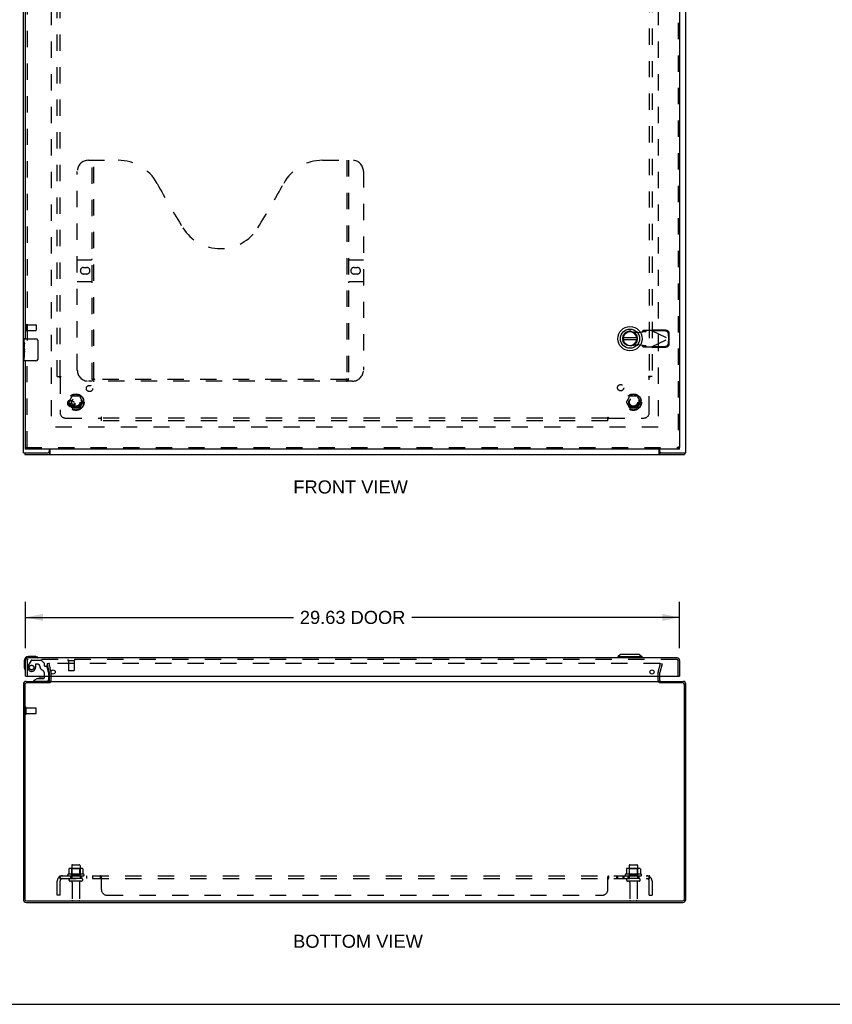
# Model space of a CAD drawing. Header units: inches. Extents: x 0 to 134, y 0 to 87.
# Tile 2 of 5: x 30 to 67, y 0 to 45. Entities that reach past the tile are written whole.
import ezdxf

# ---------------------------------------------------------------- set-up
doc = ezdxf.new("R2010")
doc.units = ezdxf.units.IN
doc.header["$LTSCALE"] = 7.375318
doc.header["$MEASUREMENT"] = 0
doc.linetypes.add('HIDDEN', pattern=[0.2, 0.1, -0.1])
doc.layers.get('0').update_dxf_attribs({"linetype": 'CONTINUOUS'})
for name, color, linetype in [('DEFAULT_2', 8, 'HIDDEN'), ('DIMENSIONS', 7, 'CONTINUOUS'), ('DOOR_ASSEMBLY', 7, 'CONTINUOUS'), ('SUBPANEL', 7, 'CONTINUOUS')]:
    doc.layers.add(name, color=color, linetype=linetype)
doc.styles.get("Standard").update_dxf_attribs({"font": 'arial.ttf'})
doc.dimstyles.new('DIMSTYLE_1', dxfattribs={"dimtxt": 0.591603, "dimasz": 0.788804, "dimexe": 0.09, "dimexo": 0.07, "dimgap": 0.0375, "dimtad": 0, "dimtih": 1, "dimtoh": 1, "dimzin": 4, "dimdsep": 46, "dimtxsty": 'Standard', "dimblk": '_FILLED', "dimblk1": '_FILLED', "dimblk2": '_FILLED', "dimcen": 0.09, "dimadec": 3, "dimazin": 1, "dimtfac": 1, "dimtdec": 3, "dimtofl": 0, "dimtmove": 0, "dimatfit": 3, "dimldrblk": '_FILLED', "dimfxl": 0, "dimtolj": 1, "dimtzin": 4, "dimarcsym": 0})

# ---------------------------------------------------------------- blocks, each defined once
blk = doc.blocks.new('_FILLED')
at = {"color": 0, "linetype": 'ByBlock'}
blk.add_solid([(0, 0), (-1, 0.2), (-1, -0.2)], dxfattribs=at)
blk = doc.blocks.new('*D5')
at = {"layer": 'DIMENSIONS', "color": 2, "linetype": 'Continuous'}
for p, q in [((30.51, 16.118), (30.51, 18.225)), ((60.135, 16.118), (60.135, 18.225)), ((30.51, 17.515), (42.641, 17.515)), ((60.135, 17.515), (48.005, 17.515))]:
    blk.add_line(p, q, dxfattribs=at)
at = {"layer": 'DIMENSIONS', "color": 2, "linetype": 'Continuous', "xscale": 0.7888040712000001, "yscale": 0.7888040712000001, "zscale": 0.7888040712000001, "rotation": 180}
blk.add_blockref('_FILLED', (30.51, 17.515), dxfattribs=at)
at = {"layer": 'DIMENSIONS', "color": 2, "linetype": 'Continuous', "xscale": 0.7888040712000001, "yscale": 0.7888040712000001, "zscale": 0.7888040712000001}
blk.add_blockref('_FILLED', (60.135, 17.515), dxfattribs=at)
at = {"layer": 'DIMENSIONS', "color": 2, "linetype": 'Continuous', "insert": (45.323, 17.811), "char_height": 0.5916, "width": 4.77241, "attachment_point": 2, "line_spacing_factor": 0.9}
blk.add_mtext('29.63 DOOR', dxfattribs=at)

msp = doc.modelspace()

# ---------------------------------------------------------------- linework, layer by layer
at = {"color": 3, "linetype": 'Continuous'}
for p, q in [((30.415, 24.958), (30.415, 66.808)), ((60.415, 24.958), (60.415, 66.808)), ((31.59, 25.018), (31.59, 25.133)), ((31.617, 25.133), (31.617, 24.914)), ((59.213, 24.914), (59.213, 25.133)), ((59.24, 25.018), (59.24, 25.133)), ((30.415, 24.958), (31.53, 24.958)), ((30.478, 24.883), (60.352, 24.883)), ((31.601, 24.883), (31.602, 24.883)), ((59.229, 24.883), (59.229, 24.883)), ((59.3, 24.958), (60.415, 24.958)), ((31.59, 14.657), (31.59, 14.858)), ((59.24, 14.657), (59.24, 14.858)), ((30.415, 14.498), (30.415, 4.751)), ((30.478, 14.472), (30.478, 4.758)), ((30.532, 14.615), (31.59, 14.615)), ((31.592, 14.552), (30.558, 14.552)), ((31.617, 14.615), (59.213, 14.615)), ((60.272, 14.552), (59.239, 14.552)), ((59.24, 14.615), (60.298, 14.615)), ((60.352, 4.758), (60.352, 14.472)), ((60.415, 4.751), (60.415, 14.498)), ((30.551, 4.615), (60.279, 4.615)), ((30.558, 4.678), (60.272, 4.678))]:
    msp.add_line(p, q, dxfattribs=at)
at = {"color": 7, "linetype": 'Continuous'}
for p, q in [((30.478, 24.958), (30.478, 24.883)), ((31.592, 24.958), (31.53, 24.958)), ((31.592, 24.958), (31.592, 24.883)), ((59.3, 24.958), (59.239, 24.958)), ((59.239, 24.958), (59.239, 24.883)), ((60.352, 24.958), (60.352, 24.883)), ((59.24, 14.552), (59.24, 14.615)), ((0, 0), (134.097, 0))]:
    msp.add_line(p, q, dxfattribs=at)
for points in [[(31.601, 24.963), (31.6, 24.962), (31.599, 24.961), (31.598, 24.96), (31.597, 24.959), (31.596, 24.959), (31.594, 24.959), (31.593, 24.958), (31.592, 24.958)], [(31.617, 24.969), (31.617, 24.97), (31.616, 24.97), (31.614, 24.97), (31.613, 24.97), (31.612, 24.97), (31.611, 24.969), (31.609, 24.969), (31.608, 24.968), (31.607, 24.967), (31.606, 24.967), (31.605, 24.966), (31.604, 24.965), (31.601, 24.963)], [(59.213, 24.969), (59.214, 24.97), (59.215, 24.97), (59.216, 24.97), (59.218, 24.97), (59.219, 24.97), (59.22, 24.969), (59.221, 24.969), (59.223, 24.968), (59.224, 24.967), (59.225, 24.967), (59.226, 24.966), (59.227, 24.965)], [(59.227, 24.965), (59.23, 24.963), (59.231, 24.962), (59.232, 24.961), (59.233, 24.96), (59.234, 24.959), (59.235, 24.959), (59.236, 24.959), (59.237, 24.958), (59.239, 24.958)]]:
    msp.add_lwpolyline(points, dxfattribs=at)
at = {"color": 3, "linetype": 'Continuous'}
for points in [[(31.617, 24.914), (31.616, 24.913), (31.615, 24.911), (31.613, 24.909), (31.612, 24.907), (31.611, 24.904), (31.61, 24.902), (31.608, 24.9), (31.607, 24.897), (31.606, 24.895), (31.605, 24.893), (31.603, 24.891), (31.602, 24.89), (31.601, 24.888), (31.599, 24.886), (31.598, 24.885), (31.597, 24.884), (31.595, 24.884), (31.594, 24.883), (31.593, 24.883), (31.592, 24.883)], [(59.213, 24.914), (59.215, 24.913), (59.216, 24.911), (59.217, 24.909), (59.219, 24.907), (59.22, 24.904), (59.221, 24.902), (59.223, 24.9), (59.224, 24.897), (59.225, 24.895), (59.226, 24.893), (59.228, 24.891), (59.229, 24.89), (59.23, 24.888), (59.232, 24.886), (59.233, 24.885), (59.234, 24.884), (59.235, 24.884), (59.237, 24.883), (59.238, 24.883), (59.239, 24.883)]]:
    msp.add_lwpolyline(points, dxfattribs=at)
for centre, radius, start, end in [((31.53, 25.018), 0.06, 270, 360), ((59.3, 25.018), 0.06, 180, 270), ((30.532, 14.498), 0.117, 90, 180), ((30.558, 14.472), 0.08, 90, 180), ((31.548, 14.657), 0.042, 270, 360), ((59.282, 14.657), 0.042, 180, 270), ((60.272, 14.472), 0.08, 0, 90), ((60.298, 14.498), 0.117, 0, 90), ((30.551, 4.751), 0.136, 180, 270), ((30.558, 4.758), 0.08, 180, 270), ((60.272, 4.758), 0.08, 270, 360), ((60.279, 4.751), 0.136, 270, 360)]:
    msp.add_arc(centre, radius, start, end, dxfattribs=at)
at = {"layer": 'DEFAULT_2', "color": 8, "linetype": 'HIDDEN'}
for p, q in [((31.665, 65.708), (31.665, 26.058)), ((59.165, 65.708), (59.165, 26.058)), ((30.49, 30.775), (30.49, 30.491)), ((30.533, 30.775), (30.533, 30.491)), ((30.533, 30.757), (30.98, 30.757)), ((30.533, 30.509), (30.98, 30.509)), ((30.99, 30.747), (30.99, 30.519)), ((32.473, 27.263), (32.627, 27.531)), ((32.627, 26.986), (32.473, 27.253)), ((32.945, 27.536), (32.636, 27.536)), ((32.954, 27.531), (33.108, 27.263)), ((33.108, 27.253), (32.954, 26.986)), ((57.723, 27.263), (57.877, 27.531)), ((57.877, 26.986), (57.723, 27.253)), ((58.195, 27.536), (57.886, 27.536)), ((58.204, 27.531), (58.358, 27.263)), ((58.358, 27.253), (58.204, 26.986)), ((32.945, 26.981), (32.636, 26.981)), ((58.195, 26.981), (57.886, 26.981)), ((59.163, 26.133), (31.667, 26.133)), ((31.559, 15.428), (31.486, 15.408)), ((31.59, 15.022), (31.486, 15.408)), ((31.559, 15.428), (31.662, 15.042)), ((59.241, 15.428), (31.59, 15.428)), ((59.169, 15.042), (59.272, 15.428)), ((59.345, 15.408), (59.241, 15.022)), ((59.272, 15.428), (59.345, 15.408)), ((31.59, 14.858), (31.59, 15.016)), ((31.665, 14.657), (31.665, 15.016)), ((59.165, 14.657), (59.165, 15.016)), ((59.24, 14.858), (59.24, 15.016)), ((30.49, 13.148), (30.49, 13.432)), ((30.533, 13.148), (30.533, 13.432)), ((30.533, 13.414), (30.98, 13.414)), ((30.99, 13.176), (30.99, 13.404)), ((30.533, 13.166), (30.98, 13.166)), ((32.603, 6.285), (32.603, 5.69)), ((32.633, 6.315), (32.948, 6.315)), ((32.978, 6.285), (32.978, 5.69)), ((57.853, 6.285), (57.853, 5.69)), ((57.883, 6.315), (58.198, 6.315)), ((58.228, 6.285), (58.228, 5.69)), ((33.146, 5.885), (32.435, 5.885)), ((32.456, 5.815), (33.125, 5.815)), ((32.472, 6.13), (32.472, 5.912)), ((33.046, 6.151), (32.535, 6.151)), ((32.607, 6.131), (32.587, 6.151)), ((32.607, 5.835), (32.587, 5.815)), ((32.607, 5.835), (32.607, 6.131)), ((32.974, 6.131), (32.607, 6.131)), ((32.974, 5.835), (32.607, 5.835)), ((32.974, 6.131), (32.994, 6.151)), ((32.974, 5.835), (32.974, 6.131)), ((32.974, 5.835), (32.994, 5.815)), ((33.109, 6.13), (33.109, 5.912)), ((58.396, 5.885), (57.685, 5.885)), ((57.706, 5.815), (58.375, 5.815)), ((57.722, 6.13), (57.722, 5.912)), ((58.296, 6.151), (57.785, 6.151)), ((57.857, 6.131), (57.837, 6.151)), ((57.857, 5.835), (57.837, 5.815)), ((58.224, 6.131), (57.857, 6.131)), ((57.857, 5.835), (57.857, 6.131)), ((58.224, 5.835), (57.857, 5.835)), ((58.224, 6.131), (58.244, 6.151)), ((58.224, 5.835), (58.224, 6.131)), ((58.224, 5.835), (58.244, 5.815)), ((58.359, 6.13), (58.359, 5.912)), ((33.048, 5.69), (32.533, 5.69)), ((33.048, 5.58), (32.533, 5.58)), ((32.625, 5.518), (32.625, 4.72)), ((32.955, 5.518), (32.955, 4.72)), ((58.298, 5.69), (57.783, 5.69)), ((58.298, 5.58), (57.783, 5.58)), ((57.875, 5.518), (57.875, 4.72)), ((58.205, 5.518), (58.205, 4.72)), ((32.655, 4.69), (32.925, 4.69)), ((57.905, 4.69), (58.175, 4.69))]:
    msp.add_line(p, q, dxfattribs=at)
for points in [[(31.59, 15.428), (31.588, 15.428), (31.587, 15.427), (31.585, 15.427), (31.583, 15.427), (31.581, 15.426), (31.58, 15.425), (31.578, 15.424), (31.577, 15.423), (31.576, 15.422), (31.574, 15.42), (31.573, 15.419), (31.572, 15.417), (31.572, 15.416), (31.571, 15.414), (31.571, 15.412), (31.57, 15.411), (31.57, 15.409), (31.57, 15.408)], [(31.57, 15.408), (31.57, 15.407), (31.57, 15.405), (31.571, 15.404)], [(59.258, 15.417), (59.258, 15.419), (59.257, 15.42), (59.255, 15.422), (59.254, 15.423), (59.253, 15.424), (59.251, 15.425), (59.25, 15.426), (59.248, 15.427), (59.246, 15.427), (59.244, 15.427), (59.243, 15.428), (59.241, 15.428)], [(59.258, 15.417), (59.259, 15.416), (59.26, 15.414), (59.26, 15.412), (59.261, 15.411), (59.261, 15.409), (59.261, 15.408)], [(59.261, 15.408), (59.261, 15.407), (59.26, 15.405), (59.26, 15.404)], [(32.472, 5.912), (32.471, 5.91), (32.471, 5.909), (32.471, 5.908), (32.471, 5.907), (32.47, 5.907), (32.47, 5.906), (32.47, 5.906), (32.469, 5.905), (32.469, 5.905), (32.469, 5.904), (32.468, 5.904), (32.468, 5.904), (32.468, 5.904), (32.467, 5.903), (32.467, 5.903), (32.467, 5.903), (32.467, 5.903), (32.466, 5.903)], [(32.477, 6.139), (32.476, 6.138), (32.475, 6.137), (32.474, 6.136), (32.473, 6.134), (32.472, 6.133), (32.472, 6.131), (32.472, 6.13)], [(33.103, 6.139), (33.105, 6.138), (33.106, 6.137), (33.107, 6.136), (33.108, 6.134), (33.109, 6.133), (33.109, 6.131), (33.109, 6.13)], [(33.115, 5.903), (33.114, 5.903), (33.114, 5.903), (33.114, 5.903), (33.114, 5.903), (33.113, 5.904), (33.113, 5.904), (33.113, 5.904), (33.112, 5.904), (33.112, 5.905), (33.112, 5.905), (33.111, 5.906), (33.111, 5.906), (33.111, 5.907), (33.11, 5.907), (33.11, 5.908), (33.11, 5.909), (33.109, 5.91), (33.109, 5.912)], [(57.722, 5.912), (57.721, 5.91), (57.721, 5.909), (57.721, 5.908), (57.721, 5.907), (57.72, 5.907), (57.72, 5.906), (57.72, 5.906), (57.719, 5.905), (57.719, 5.905), (57.719, 5.904), (57.718, 5.904), (57.718, 5.904), (57.718, 5.904), (57.717, 5.903), (57.717, 5.903), (57.717, 5.903), (57.717, 5.903), (57.716, 5.903)], [(57.727, 6.139), (57.726, 6.138), (57.725, 6.137), (57.724, 6.136), (57.723, 6.134), (57.722, 6.133), (57.722, 6.131), (57.722, 6.13)], [(58.353, 6.139), (58.355, 6.138), (58.356, 6.137), (58.357, 6.136), (58.358, 6.134), (58.359, 6.133), (58.359, 6.131), (58.359, 6.13)], [(58.365, 5.903), (58.364, 5.903), (58.364, 5.903), (58.364, 5.903), (58.364, 5.903), (58.363, 5.904), (58.363, 5.904), (58.363, 5.904), (58.362, 5.904), (58.362, 5.905), (58.362, 5.905), (58.361, 5.906), (58.361, 5.906), (58.361, 5.907), (58.36, 5.907), (58.36, 5.908), (58.36, 5.909), (58.359, 5.91), (58.359, 5.912)]]:
    msp.add_lwpolyline(points, dxfattribs=at)
for centre, radius in [((32.79, 27.258), 0.372), ((32.79, 27.258), 0.356), ((32.79, 27.258), 0.204), ((32.79, 27.258), 0.183), ((58.04, 27.258), 0.372), ((58.04, 27.258), 0.356), ((58.04, 27.258), 0.204), ((58.04, 27.258), 0.183)]:
    msp.add_circle(centre, radius, dxfattribs=at)
for centre, radius, start, end in [((30.512, 30.775), 0.0215, 0, 180), ((30.98, 30.747), 0.01, 0, 90), ((30.512, 30.491), 0.0215, 180, 360), ((30.98, 30.519), 0.01, 270, 360), ((32.482, 27.258), 0.01, 150.0117, 209.9873), ((32.636, 27.526), 0.01, 90.0113, 149.988), ((32.945, 27.526), 0.01, 30.0108, 89.9876), ((33.099, 27.258), 0.01, 330.0117, 29.9873), ((57.732, 27.258), 0.01, 150.0117, 209.9873), ((57.886, 27.526), 0.01, 90.0113, 149.988), ((58.195, 27.526), 0.01, 30.0108, 89.9876), ((58.349, 27.258), 0.01, 330.0117, 29.9873), ((32.636, 26.991), 0.01, 210.0108, 269.9876), ((32.945, 26.991), 0.01, 270.0113, 329.988), ((57.886, 26.991), 0.01, 210.0108, 269.9876), ((58.195, 26.991), 0.01, 270.0113, 329.988), ((31.565, 15.016), 0.025, 0, 15), ((31.565, 15.016), 0.1, 0, 15), ((59.265, 15.016), 0.1, 165, 180), ((59.265, 15.016), 0.025, 165, 180), ((31.548, 14.657), 0.117, 303.0998, 360), ((59.282, 14.657), 0.117, 180, 236.9002), ((30.512, 13.432), 0.0215, 360, 180), ((30.98, 13.404), 0.01, 360, 90), ((30.512, 13.148), 0.0215, 180, 0), ((30.98, 13.176), 0.01, 270, 0), ((32.633, 6.285), 0.03, 90, 180), ((32.948, 6.285), 0.03, 0, 90), ((57.883, 6.285), 0.03, 90, 180), ((58.198, 6.285), 0.03, 0, 90), ((32.456, 5.854), 0.0384, 124.4497, 270), ((32.79, 5.285), 0.698, 117.6814, 120.6631), ((32.535, 6.01), 0.141, 90, 113.95), ((33.046, 6.01), 0.141, 66.05, 90), ((32.79, 5.285), 0.698, 59.3369, 62.3186), ((33.125, 5.854), 0.0384, 270, 55.5503), ((57.706, 5.854), 0.0384, 124.4497, 270), ((58.04, 5.285), 0.698, 117.6814, 120.6631), ((57.785, 6.01), 0.141, 90, 113.95), ((58.296, 6.01), 0.141, 66.05, 90), ((58.04, 5.285), 0.698, 59.3369, 62.3186), ((58.375, 5.854), 0.0384, 270, 55.5503), ((32.533, 5.635), 0.055, 90, 270), ((32.563, 5.518), 0.0625, 0, 90), ((33.018, 5.518), 0.0625, 90, 180), ((33.048, 5.635), 0.055, 270, 90), ((57.783, 5.635), 0.055, 90, 270), ((57.813, 5.518), 0.0625, 0, 90), ((58.268, 5.518), 0.0625, 90, 180), ((58.298, 5.635), 0.055, 270, 90), ((32.655, 4.72), 0.03, 180, 270), ((32.925, 4.72), 0.03, 270, 360), ((57.905, 4.72), 0.03, 180, 270), ((58.175, 4.72), 0.03, 270, 360)]:
    msp.add_arc(centre, radius, start, end, dxfattribs=at)
at = {"layer": 'DOOR_ASSEMBLY', "color": 8, "linetype": 'HIDDEN'}
for p, q in [((60.06, 66.558), (60.06, 25.208)), ((30.585, 45.538), (30.585, 29.978)), ((33.355, 38.208), (34.71, 38.208)), ((33.53, 28.298), (33.53, 38.208)), ((33.61, 28.328), (33.61, 38.208)), ((43.96, 38.208), (45.315, 38.208)), ((45.06, 38.208), (45.06, 28.328)), ((45.14, 38.208), (45.14, 28.298)), ((32.855, 28.708), (32.855, 37.708)), ((45.815, 37.708), (45.815, 28.708)), ((32.855, 33.708), (33.49, 33.708)), ((45.18, 33.708), (45.815, 33.708)), ((33.142, 33.358), (33.279, 33.358)), ((33.279, 33.058), (33.142, 33.058)), ((45.392, 33.358), (45.529, 33.358)), ((45.529, 33.058), (45.392, 33.058)), ((33.49, 32.708), (32.855, 32.708)), ((45.815, 32.708), (45.18, 32.708)), ((57.945, 30.462), (58.24, 30.409)), ((58.24, 30.409), (58.437, 30.447)), ((58.437, 30.447), (58.469, 30.449)), ((58.482, 30.507), (58.441, 30.461)), ((58.441, 30.461), (58.596, 30.461)), ((58.856, 30.507), (58.482, 30.507)), ((58.596, 30.461), (58.637, 30.507)), ((58.856, 30.507), (59.643, 30.133)), ((58.884, 30.494), (58.904, 30.535)), ((59.475, 30.484), (58.884, 30.494)), ((59.494, 30.525), (58.904, 30.535)), ((59.637, 30.136), (59.634, 30.329)), ((59.657, 30.178), (59.653, 30.371)), ((58.856, 29.759), (59.643, 30.133)), ((59.634, 29.937), (59.637, 30.13)), ((59.657, 30.178), (59.637, 30.136)), ((59.637, 30.13), (59.657, 30.089)), ((59.648, 30.148), (59.643, 30.133)), ((59.643, 30.133), (59.648, 30.118)), ((59.652, 30.163), (59.648, 30.148)), ((59.648, 30.118), (59.652, 30.103)), ((59.657, 30.178), (59.652, 30.163)), ((59.652, 30.103), (59.657, 30.089)), ((59.653, 29.896), (59.657, 30.089)), ((58.24, 29.858), (57.945, 29.804)), ((58.437, 29.82), (58.24, 29.858)), ((58.596, 29.805), (58.441, 29.805)), ((58.441, 29.805), (58.482, 29.759)), ((58.482, 29.759), (58.856, 29.759)), ((58.637, 29.759), (58.596, 29.805)), ((58.872, 29.75), (58.856, 29.759)), ((58.884, 29.773), (59.475, 29.783)), ((58.904, 29.731), (58.884, 29.773)), ((58.904, 29.731), (59.494, 29.741)), ((30.585, 25.208), (30.585, 29.288)), ((45.315, 28.208), (33.355, 28.208)), ((45.057, 28.288), (33.614, 28.288)), ((30.51, 25.208), (60.135, 25.208)), ((60.018, 15.608), (30.627, 15.608)), ((30.585, 15.566), (30.585, 14.858)), ((30.771, 15.564), (30.636, 15.331)), ((30.797, 15.579), (31.209, 15.579)), ((30.957, 15.378), (30.957, 15.245)), ((31.067, 15.394), (30.973, 15.394)), ((31.346, 15.455), (31.231, 15.57)), ((31.351, 15.441), (31.351, 15.363)), ((31.41, 15.304), (31.455, 15.304)), ((31.553, 15.025), (31.485, 15.281)), ((32.443, 15.565), (32.727, 15.565)), ((32.461, 15.565), (32.461, 15.118)), ((32.709, 15.565), (32.709, 15.118)), ((60.06, 14.858), (60.06, 15.566)), ((31.368, 14.858), (31.368, 14.968)), ((31.553, 15.025), (31.553, 14.858)), ((32.471, 15.108), (32.699, 15.108)), ((31.474, 14.615), (30.884, 14.615))]:
    msp.add_line(p, q, dxfattribs=at)
at = {"layer": 'DOOR_ASSEMBLY', "color": 3, "linetype": 'Continuous'}
for p, q in [((60.135, 66.558), (60.135, 25.208)), ((30.51, 30.133), (30.51, 45.383)), ((30.51, 25.208), (30.51, 29.133)), ((60.135, 25.133), (30.51, 25.133)), ((60.018, 15.683), (30.627, 15.683)), ((30.51, 14.858), (30.51, 15.566)), ((60.135, 15.566), (60.135, 14.858)), ((30.525, 14.858), (60.12, 14.858))]:
    msp.add_line(p, q, dxfattribs=at)
at = {"layer": 'DOOR_ASSEMBLY', "color": 7, "linetype": 'Continuous'}
for p, q in [((30.45, 29.974), (30.45, 30.118)), ((30.45, 29.718), (30.45, 29.971)), ((30.459, 29.916), (30.45, 29.916)), ((30.46, 29.748), (30.46, 29.905)), ((30.465, 30.133), (30.975, 30.133)), ((31.075, 30.033), (31.075, 29.233)), ((58.198, 30.173), (57.573, 30.173)), ((57.573, 30.094), (58.198, 30.094)), ((30.45, 29.748), (30.46, 29.748)), ((30.45, 29.148), (30.45, 29.716)), ((30.453, 29.686), (30.45, 29.686)), ((30.45, 29.554), (30.46, 29.554)), ((30.45, 29.518), (30.46, 29.518)), ((30.45, 29.455), (30.46, 29.455)), ((30.46, 29.565), (30.46, 29.618)), ((30.46, 29.287), (30.46, 29.518)), ((30.45, 29.287), (30.46, 29.287)), ((30.975, 29.133), (30.465, 29.133)), ((30.51, 25.133), (30.51, 25.208)), ((60.135, 25.133), (60.135, 25.208)), ((30.94, 15.743), (30.65, 15.743)), ((30.978, 15.74), (30.94, 15.743)), ((57.452, 15.841), (57.334, 15.723)), ((58.437, 15.723), (57.334, 15.723)), ((57.334, 15.723), (57.334, 15.683)), ((58.318, 15.841), (57.452, 15.841)), ((58.318, 15.841), (58.437, 15.723)), ((58.437, 15.723), (58.437, 15.683)), ((30.45, 15.543), (30.45, 15.254)), ((30.45, 15.254), (30.453, 15.216)), ((30.525, 14.858), (30.51, 14.858)), ((31.06, 14.753), (30.884, 14.654)), ((31.06, 14.753), (31.337, 14.753)), ((31.219, 14.77), (31.149, 14.77)), ((31.289, 14.77), (31.219, 14.77)), ((31.368, 14.784), (31.368, 14.858)), ((31.553, 14.858), (31.553, 14.694)), ((60.12, 14.858), (60.135, 14.858)), ((30.884, 14.615), (30.884, 14.654))]:
    msp.add_line(p, q, dxfattribs=at)
at = {"layer": 'DOOR_ASSEMBLY', "color": 8, "linetype": 'HIDDEN'}
for points in [[(58.441, 30.461), (58.44, 30.459), (58.44, 30.456), (58.439, 30.454), (58.438, 30.452), (58.438, 30.449), (58.437, 30.447)], [(58.469, 30.449), (58.484, 30.45), (58.499, 30.451), (58.514, 30.452), (58.528, 30.453), (58.54, 30.454), (58.552, 30.455), (58.563, 30.456), (58.572, 30.457), (58.58, 30.458), (58.587, 30.459), (58.592, 30.46), (58.596, 30.461)], [(58.856, 30.507), (58.872, 30.517), (58.88, 30.522), (58.888, 30.526), (58.896, 30.531), (58.904, 30.535)], [(59.634, 30.329), (59.633, 30.344), (59.63, 30.359), (59.626, 30.373), (59.621, 30.388), (59.614, 30.401), (59.606, 30.414), (59.596, 30.426), (59.586, 30.437), (59.574, 30.448), (59.562, 30.457), (59.549, 30.465), (59.535, 30.471), (59.52, 30.476), (59.505, 30.48), (59.49, 30.483), (59.475, 30.484)], [(59.494, 30.525), (59.51, 30.524), (59.525, 30.522), (59.54, 30.518), (59.554, 30.513), (59.568, 30.506), (59.582, 30.498), (59.594, 30.489), (59.606, 30.479), (59.616, 30.468), (59.625, 30.456), (59.634, 30.443), (59.64, 30.429), (59.646, 30.415), (59.65, 30.401), (59.652, 30.386), (59.653, 30.371)], [(59.475, 29.783), (59.49, 29.784), (59.505, 29.786), (59.52, 29.79), (59.535, 29.795), (59.549, 29.802), (59.562, 29.81), (59.574, 29.819), (59.586, 29.829), (59.596, 29.84), (59.606, 29.852), (59.614, 29.865), (59.621, 29.879), (59.626, 29.893), (59.63, 29.908), (59.633, 29.922), (59.634, 29.937)], [(59.653, 29.896), (59.652, 29.881), (59.65, 29.866), (59.646, 29.851), (59.64, 29.837), (59.634, 29.824), (59.625, 29.811), (59.616, 29.799), (59.606, 29.788), (59.594, 29.777), (59.582, 29.768), (59.568, 29.76), (59.554, 29.754), (59.54, 29.748), (59.525, 29.745), (59.51, 29.742), (59.494, 29.741)], [(58.596, 29.805), (58.592, 29.806), (58.587, 29.807), (58.58, 29.808), (58.572, 29.809), (58.563, 29.81), (58.552, 29.811), (58.54, 29.813), (58.528, 29.814), (58.514, 29.815), (58.499, 29.816), (58.484, 29.817), (58.469, 29.818), (58.437, 29.82)], [(58.437, 29.82), (58.438, 29.817), (58.438, 29.815), (58.439, 29.813), (58.44, 29.81), (58.44, 29.808), (58.441, 29.805)], [(58.904, 29.731), (58.896, 29.736), (58.888, 29.74), (58.88, 29.745), (58.872, 29.75)], [(33.52, 28.328), (33.537, 28.317), (33.552, 28.308), (33.568, 28.3), (33.584, 28.294), (33.599, 28.29), (33.614, 28.288)], [(45.057, 28.288), (45.072, 28.29), (45.087, 28.294), (45.103, 28.3), (45.118, 28.308), (45.134, 28.317), (45.15, 28.328)]]:
    msp.add_lwpolyline(points, dxfattribs=at)
at = {"layer": 'DOOR_ASSEMBLY', "color": 7, "linetype": 'Continuous'}
for points in [[(30.45, 29.974), (30.451, 29.971), (30.451, 29.967), (30.452, 29.961), (30.453, 29.955), (30.454, 29.948), (30.456, 29.941), (30.457, 29.932), (30.459, 29.924), (30.46, 29.915), (30.46, 29.905)], [(31.069, 30.069), (31.071, 30.064), (31.072, 30.058), (31.074, 30.052), (31.075, 30.046), (31.075, 30.04), (31.075, 30.033)], [(30.45, 29.718), (30.451, 29.711), (30.451, 29.703), (30.452, 29.695), (30.453, 29.687), (30.455, 29.669)], [(30.455, 29.669), (30.457, 29.66), (30.458, 29.651), (30.459, 29.642), (30.459, 29.633), (30.46, 29.625), (30.46, 29.618)], [(30.46, 29.565), (30.46, 29.559), (30.46, 29.552), (30.459, 29.546), (30.459, 29.54), (30.458, 29.535), (30.457, 29.529)], [(31.075, 29.233), (31.075, 29.227), (31.075, 29.221), (31.074, 29.215), (31.072, 29.209), (31.071, 29.203), (31.069, 29.197)]]:
    msp.add_lwpolyline(points, dxfattribs=at)
for radius in [0.551, 0.433, 0.329, 0.317]:
    msp.add_circle((57.885, 30.133), radius, dxfattribs=at)
at = {"layer": 'DOOR_ASSEMBLY', "color": 8, "linetype": 'HIDDEN'}
for centre, radius in [((32.585, 27.208), 0.164), ((32.585, 27.208), 0.124), ((30.785, 15.245), 0.103)]:
    msp.add_circle(centre, radius, dxfattribs=at)
at = {"layer": 'DOOR_ASSEMBLY', "color": 3, "linetype": 'Continuous'}
for centre in [(31.76, 15.046), (58.885, 15.046)]:
    msp.add_circle(centre, 0.094, dxfattribs=at)
at = {"layer": 'DOOR_ASSEMBLY', "color": 8, "linetype": 'HIDDEN'}
for centre, radius, start, end in [((33.355, 37.708), 0.5, 90, 180), ((34.71, 36.208), 2, 28.4813, 90), ((43.96, 36.208), 2, 90, 151.5187), ((45.315, 37.708), 0.5, 0, 90), ((71.018, 55.907), 39.307, 208.4813, 211.8705), ((7.652, 55.907), 39.307, 328.1295, 331.5187), ((39.335, 36.208), 2, 211.8705, 328.1295), ((33.49, 33.748), 0.04, 270, 360), ((45.18, 33.748), 0.04, 180, 270), ((33.142, 33.208), 0.15, 90, 270), ((33.279, 33.208), 0.15, 270, 90), ((45.392, 33.208), 0.15, 90, 270), ((45.529, 33.208), 0.15, 270, 90), ((33.49, 32.668), 0.04, 0, 90), ((45.18, 32.668), 0.04, 90, 180), ((57.885, 30.133), 0.335, 79.673, 280.327), ((33.355, 28.708), 0.5, 180, 270), ((45.315, 28.708), 0.5, 270, 360), ((33.62, 28.298), 0.09, 180, 270), ((33.65, 28.328), 0.04, 180, 270), ((45.02, 28.328), 0.04, 270, 360), ((45.05, 28.298), 0.09, 270, 360), ((30.627, 15.566), 0.042, 90, 180), ((32.443, 15.587), 0.0215, 90, 270), ((32.727, 15.587), 0.0215, 270, 90), ((60.018, 15.566), 0.042, 0, 90), ((30.785, 15.245), 0.172, 150, 360), ((30.797, 15.549), 0.03, 90, 150), ((30.973, 15.378), 0.016, 90, 180), ((31.067, 15.304), 0.09, 0, 90), ((31.342, 15.304), 0.185, 180, 244.2582), ((31.209, 15.549), 0.03, 45, 90), ((31.331, 15.441), 0.02, 0, 45), ((31.41, 15.363), 0.059, 180, 270), ((31.455, 15.273), 0.031, 15, 90), ((31.18, 14.968), 0.188, 0, 64.2582), ((32.471, 15.118), 0.01, 180, 270), ((32.699, 15.118), 0.01, 270, 360)]:
    msp.add_arc(centre, radius, start, end, dxfattribs=at)
at = {"layer": 'DOOR_ASSEMBLY', "color": 7, "linetype": 'Continuous'}
for centre, radius, start, end in [((57.885, 30.133), 0.315, 10.0787, 349.9213), ((30.465, 30.118), 0.015, 90, 180), ((30.975, 30.033), 0.1, 21.1999, 90), ((30.465, 29.148), 0.015, 180, 270), ((30.975, 29.233), 0.1, 270, 338.7946), ((30.65, 15.543), 0.2, 90, 180), ((30.94, 15.493), 0.25, 59.1101, 90), ((31.06, 15.698), 0.015, 270, 353.6204), ((31.06, 15.695), 0.015, 6.3796, 59.1101), ((30.7, 15.254), 0.25, 180, 210.8899), ((30.499, 15.133), 0.015, 210.8899, 263.6204), ((30.495, 15.133), 0.015, 276.3796, 360), ((31.149, 14.68), 0.09, 90, 125.1877), ((31.289, 14.68), 0.09, 55.0768, 90), ((31.337, 14.784), 0.031, 270, 360), ((31.474, 14.694), 0.079, 270, 360)]:
    msp.add_arc(centre, radius, start, end, dxfattribs=at)
at = {"layer": 'DOOR_ASSEMBLY', "color": 3, "linetype": 'Continuous'}
for centre, start, end in [((30.627, 15.566), 90, 180), ((60.018, 15.566), 0, 90)]:
    msp.add_arc(centre, 0.117, start, end, dxfattribs=at)
at = {"layer": 'DOOR_ASSEMBLY', "color": 7, "linetype": 'Continuous'}
msp.add_ellipse((30.65, 29.551), major_axis=(0.2, 0), ratio=0.432808, start_param=-3.141593, end_param=-2.879776, dxfattribs=at)
at = {"layer": 'SUBPANEL', "color": 8, "linetype": 'HIDDEN'}
for p, q in [((31.947, 28.415), (31.947, 63.352)), ((32.072, 28.415), (32.072, 63.352)), ((58.759, 63.352), (58.759, 28.415)), ((58.884, 63.352), (58.884, 28.415)), ((31.947, 28.415), (32.033, 28.415)), ((32.033, 28.415), (32.113, 28.415)), ((32.053, 28.397), (32.057, 28.393)), ((32.057, 28.393), (32.061, 28.39)), ((32.072, 28.379), (32.072, 26.79)), ((32.091, 28.392), (32.085, 28.389)), ((58.798, 28.415), (58.718, 28.415)), ((58.759, 26.79), (58.759, 28.379)), ((58.884, 28.415), (58.798, 28.415)), ((32.322, 26.54), (33.911, 26.54)), ((33.947, 26.501), (33.947, 26.58)), ((56.884, 26.54), (33.947, 26.54)), ((33.947, 26.415), (33.947, 26.501)), ((56.884, 26.415), (33.947, 26.415)), ((56.884, 26.501), (56.884, 26.58)), ((56.884, 26.415), (56.884, 26.501)), ((56.901, 26.521), (56.906, 26.525)), ((56.906, 26.559), (56.91, 26.553)), ((56.906, 26.525), (56.909, 26.528)), ((56.92, 26.54), (58.509, 26.54)), ((32.072, 5.69), (32.072, 5.815)), ((32.072, 5.815), (58.759, 5.815)), ((32.54, 5.815), (32.54, 5.69)), ((33.04, 5.815), (33.04, 5.69)), ((33.269, 5.815), (33.269, 5.69)), ((33.55, 5.815), (33.55, 5.69)), ((33.911, 5.69), (33.911, 5.815)), ((56.92, 5.69), (56.92, 5.815)), ((57.281, 5.815), (57.281, 5.69)), ((57.32, 5.815), (57.32, 5.69)), ((57.562, 5.815), (57.562, 5.69)), ((57.601, 5.815), (57.601, 5.69)), ((57.79, 5.815), (57.79, 5.69)), ((58.29, 5.815), (58.29, 5.69)), ((58.759, 5.69), (58.759, 5.815)), ((31.947, 4.94), (31.947, 5.578)), ((32.033, 5.761), (32.113, 5.665)), ((32.072, 5.69), (58.759, 5.69)), ((32.072, 4.94), (32.072, 5.578)), ((32.082, 5.712), (32.081, 5.714)), ((32.082, 5.711), (32.082, 5.712)), ((32.083, 5.709), (32.082, 5.711)), ((32.084, 5.708), (32.083, 5.709)), ((32.084, 5.706), (32.084, 5.708)), ((32.085, 5.704), (32.084, 5.706)), ((32.086, 5.703), (32.085, 5.704)), ((32.086, 5.702), (32.086, 5.703)), ((32.087, 5.7), (32.086, 5.702)), ((32.088, 5.699), (32.087, 5.7)), ((32.088, 5.698), (32.088, 5.699)), ((32.089, 5.696), (32.088, 5.698)), ((33.926, 5.677), (33.925, 5.679)), ((33.935, 5.783), (33.932, 5.79)), ((33.939, 5.665), (33.938, 5.665)), ((33.947, 5.19), (33.947, 5.761)), ((56.884, 5.19), (56.884, 5.761)), ((56.89, 5.664), (56.892, 5.665)), ((56.918, 5.69), (56.92, 5.69)), ((58.798, 5.761), (58.718, 5.665)), ((58.739, 5.69), (58.739, 5.69)), ((58.745, 5.702), (58.744, 5.7)), ((58.745, 5.703), (58.745, 5.702)), ((58.751, 5.718), (58.75, 5.716)), ((58.752, 5.719), (58.751, 5.718)), ((58.753, 5.722), (58.752, 5.721)), ((58.752, 5.721), (58.752, 5.719)), ((58.754, 5.726), (58.753, 5.725)), ((58.755, 5.729), (58.754, 5.727)), ((58.754, 5.727), (58.754, 5.726)), ((58.756, 5.733), (58.755, 5.732)), ((58.755, 5.732), (58.755, 5.73)), ((58.755, 5.73), (58.755, 5.729)), ((58.757, 5.736), (58.756, 5.734)), ((58.756, 5.734), (58.756, 5.733)), ((58.758, 5.741), (58.757, 5.739)), ((58.757, 5.739), (58.757, 5.738)), ((58.757, 5.738), (58.757, 5.737)), ((58.757, 5.737), (58.757, 5.736)), ((58.759, 4.94), (58.759, 5.578)), ((58.884, 5.578), (58.884, 4.94)), ((32.072, 4.94), (31.947, 4.94)), ((34.197, 4.94), (56.634, 4.94)), ((58.759, 4.94), (58.884, 4.94))]:
    msp.add_line(p, q, dxfattribs=at)
for points in [[(32.033, 28.415), (32.035, 28.413), (32.037, 28.412), (32.039, 28.41), (32.041, 28.409), (32.042, 28.407), (32.044, 28.406), (32.046, 28.405), (32.047, 28.403), (32.049, 28.402), (32.05, 28.4), (32.052, 28.399), (32.053, 28.397)], [(32.061, 28.39), (32.062, 28.388), (32.064, 28.386), (32.066, 28.385), (32.067, 28.383), (32.069, 28.382), (32.07, 28.38), (32.072, 28.379)], [(32.085, 28.389), (32.083, 28.387), (32.081, 28.386), (32.079, 28.384), (32.077, 28.383), (32.075, 28.382), (32.073, 28.38), (32.072, 28.379)], [(32.113, 28.415), (32.112, 28.413), (32.111, 28.411), (32.111, 28.41), (32.11, 28.408), (32.109, 28.407), (32.108, 28.406), (32.107, 28.404), (32.105, 28.403), (32.104, 28.401), (32.102, 28.4), (32.101, 28.399), (32.099, 28.397), (32.097, 28.396), (32.095, 28.395), (32.094, 28.394), (32.091, 28.392)], [(58.718, 28.415), (58.719, 28.413), (58.72, 28.411), (58.72, 28.41), (58.721, 28.408), (58.722, 28.407), (58.723, 28.406), (58.724, 28.404), (58.726, 28.403), (58.727, 28.401), (58.729, 28.4), (58.73, 28.399), (58.732, 28.397), (58.733, 28.396), (58.735, 28.395), (58.737, 28.394), (58.739, 28.392), (58.746, 28.389)], [(58.746, 28.389), (58.748, 28.387), (58.75, 28.386), (58.752, 28.384), (58.754, 28.383), (58.756, 28.382), (58.758, 28.38), (58.759, 28.379)], [(58.775, 28.395), (58.772, 28.391), (58.77, 28.39), (58.768, 28.388), (58.767, 28.386), (58.765, 28.385), (58.763, 28.383), (58.762, 28.382), (58.76, 28.38), (58.759, 28.379)], [(58.798, 28.415), (58.796, 28.413), (58.794, 28.412), (58.792, 28.41), (58.79, 28.409), (58.788, 28.407), (58.787, 28.406), (58.785, 28.405), (58.784, 28.403), (58.782, 28.402), (58.781, 28.4), (58.779, 28.399), (58.778, 28.397), (58.775, 28.395)], [(33.947, 26.58), (33.945, 26.58), (33.943, 26.579), (33.942, 26.578), (33.941, 26.578), (33.939, 26.577), (33.938, 26.576), (33.936, 26.574), (33.935, 26.573), (33.933, 26.572), (33.932, 26.57), (33.931, 26.569), (33.93, 26.567), (33.928, 26.565), (33.927, 26.563), (33.926, 26.561), (33.925, 26.559), (33.923, 26.557), (33.922, 26.555), (33.921, 26.553), (33.919, 26.551), (33.918, 26.548), (33.917, 26.546), (33.915, 26.544), (33.914, 26.543), (33.913, 26.541), (33.911, 26.54)], [(33.927, 26.524), (33.924, 26.527), (33.922, 26.528), (33.92, 26.53), (33.918, 26.532), (33.917, 26.534), (33.915, 26.535), (33.914, 26.537), (33.912, 26.538), (33.911, 26.54)], [(33.947, 26.501), (33.945, 26.503), (33.944, 26.505), (33.942, 26.507), (33.941, 26.508), (33.94, 26.51), (33.938, 26.512), (33.937, 26.513), (33.935, 26.515), (33.934, 26.517), (33.932, 26.518), (33.931, 26.519), (33.93, 26.521), (33.927, 26.524)], [(56.884, 26.58), (56.886, 26.58), (56.887, 26.579), (56.889, 26.578), (56.89, 26.578), (56.892, 26.577), (56.893, 26.576), (56.895, 26.574), (56.896, 26.573), (56.897, 26.572), (56.899, 26.57), (56.9, 26.569), (56.901, 26.567), (56.903, 26.565), (56.904, 26.563), (56.905, 26.561), (56.906, 26.559)], [(56.884, 26.501), (56.886, 26.503), (56.887, 26.505), (56.888, 26.507), (56.89, 26.508), (56.891, 26.51), (56.893, 26.512), (56.894, 26.513), (56.896, 26.515), (56.897, 26.517), (56.898, 26.518), (56.9, 26.519), (56.901, 26.521)], [(56.909, 26.528), (56.911, 26.53), (56.912, 26.532), (56.914, 26.534), (56.916, 26.535), (56.917, 26.537), (56.918, 26.538), (56.92, 26.54)], [(56.91, 26.553), (56.912, 26.551), (56.913, 26.548), (56.914, 26.546), (56.916, 26.544), (56.917, 26.543), (56.918, 26.541), (56.92, 26.54)], [(32.049, 5.786), (32.052, 5.793), (32.053, 5.796), (32.054, 5.799), (32.056, 5.802), (32.057, 5.804), (32.059, 5.807), (32.061, 5.809), (32.062, 5.811), (32.064, 5.813), (32.066, 5.814), (32.067, 5.814), (32.069, 5.815), (32.07, 5.815), (32.072, 5.815)], [(33.924, 5.807), (33.922, 5.809), (33.92, 5.811), (33.918, 5.813), (33.917, 5.814), (33.915, 5.814), (33.914, 5.815), (33.912, 5.815), (33.911, 5.815)], [(33.914, 5.815), (33.912, 5.815), (33.911, 5.815)], [(33.927, 5.802), (33.925, 5.804), (33.924, 5.807), (33.922, 5.809), (33.92, 5.811), (33.918, 5.813)], [(33.93, 5.796), (33.928, 5.799), (33.927, 5.802)], [(33.932, 5.79), (33.931, 5.793), (33.93, 5.796)], [(56.896, 5.783), (56.898, 5.79), (56.9, 5.793), (56.901, 5.796)], [(56.901, 5.796), (56.903, 5.799), (56.904, 5.802)], [(56.904, 5.802), (56.906, 5.804), (56.907, 5.807), (56.909, 5.809)], [(56.907, 5.807), (56.909, 5.809), (56.911, 5.811), (56.912, 5.813), (56.914, 5.814), (56.916, 5.814), (56.917, 5.815), (56.918, 5.815), (56.92, 5.815)], [(56.916, 5.814), (56.917, 5.815), (56.918, 5.815), (56.92, 5.815)], [(58.779, 5.793), (58.778, 5.796), (58.776, 5.799), (58.775, 5.802), (58.774, 5.804), (58.772, 5.807), (58.77, 5.809), (58.768, 5.811), (58.767, 5.813), (58.765, 5.814), (58.763, 5.814), (58.762, 5.815), (58.76, 5.815), (58.759, 5.815)], [(32.033, 5.761), (32.035, 5.763), (32.037, 5.765), (32.039, 5.767), (32.041, 5.77), (32.042, 5.773), (32.044, 5.776), (32.046, 5.779), (32.047, 5.783), (32.049, 5.786)], [(32.081, 5.714), (32.081, 5.716), (32.08, 5.717), (32.08, 5.718), (32.08, 5.718), (32.079, 5.719), (32.079, 5.72), (32.079, 5.721), (32.078, 5.722), (32.078, 5.723), (32.078, 5.724), (32.078, 5.724), (32.077, 5.725), (32.077, 5.726), (32.077, 5.727), (32.077, 5.728), (32.076, 5.729), (32.076, 5.729), (32.076, 5.73), (32.076, 5.731), (32.075, 5.732), (32.075, 5.733), (32.075, 5.733), (32.075, 5.734), (32.075, 5.735), (32.074, 5.736), (32.074, 5.737), (32.074, 5.737), (32.074, 5.738), (32.074, 5.739), (32.073, 5.739), (32.073, 5.74), (32.073, 5.741), (32.073, 5.742), (32.073, 5.742), (32.073, 5.743), (32.073, 5.744), (32.072, 5.744), (32.072, 5.745), (32.072, 5.746), (32.072, 5.746), (32.072, 5.747), (32.072, 5.748), (32.072, 5.748), (32.072, 5.749), (32.072, 5.749), (32.072, 5.749), (32.072, 5.75), (32.072, 5.75)], [(32.072, 5.75), (32.072, 5.75), (32.072, 5.75), (32.072, 5.75), (32.072, 5.75), (32.072, 5.75), (32.072, 5.749), (32.072, 5.749), (32.072, 5.748), (32.072, 5.748), (32.072, 5.747), (32.072, 5.747)], [(32.099, 5.672), (32.095, 5.675), (32.094, 5.677), (32.091, 5.679), (32.089, 5.681), (32.087, 5.683), (32.085, 5.684), (32.083, 5.686), (32.081, 5.687), (32.079, 5.688), (32.077, 5.689), (32.075, 5.69), (32.073, 5.69), (32.072, 5.69)], [(32.095, 5.686), (32.095, 5.686), (32.095, 5.686), (32.095, 5.686), (32.094, 5.687), (32.094, 5.687), (32.094, 5.687), (32.094, 5.688), (32.093, 5.688), (32.093, 5.688), (32.093, 5.689), (32.093, 5.689), (32.092, 5.69), (32.092, 5.69), (32.092, 5.691), (32.091, 5.692), (32.091, 5.692), (32.091, 5.693), (32.091, 5.693), (32.09, 5.694), (32.09, 5.694), (32.09, 5.695), (32.089, 5.696), (32.089, 5.696)], [(32.092, 5.69), (32.092, 5.69), (32.092, 5.689), (32.093, 5.689), (32.093, 5.688), (32.093, 5.688), (32.094, 5.687), (32.094, 5.687), (32.094, 5.687), (32.094, 5.687), (32.095, 5.686), (32.095, 5.686), (32.095, 5.686), (32.095, 5.686)], [(32.113, 5.665), (32.112, 5.664), (32.111, 5.664), (32.111, 5.664), (32.11, 5.664), (32.109, 5.665), (32.108, 5.665), (32.107, 5.666), (32.105, 5.667), (32.104, 5.668), (32.102, 5.669), (32.101, 5.671), (32.099, 5.672)], [(33.922, 5.683), (33.921, 5.684), (33.919, 5.686), (33.918, 5.687), (33.917, 5.688), (33.915, 5.689), (33.914, 5.69), (33.913, 5.69), (33.911, 5.69)], [(33.915, 5.689), (33.914, 5.69), (33.913, 5.69), (33.911, 5.69)], [(33.925, 5.679), (33.923, 5.681), (33.922, 5.683)], [(33.933, 5.668), (33.932, 5.669), (33.931, 5.671), (33.93, 5.672), (33.928, 5.674), (33.927, 5.675), (33.926, 5.677)], [(33.947, 5.665), (33.945, 5.664), (33.943, 5.664), (33.942, 5.664), (33.941, 5.664), (33.939, 5.665), (33.938, 5.665), (33.936, 5.666), (33.935, 5.667), (33.933, 5.668), (33.932, 5.669), (33.931, 5.671), (33.93, 5.672)], [(33.944, 5.765), (33.942, 5.767), (33.941, 5.77), (33.94, 5.773), (33.938, 5.776), (33.937, 5.779), (33.935, 5.783)], [(33.947, 5.665), (33.945, 5.664), (33.943, 5.664), (33.942, 5.664), (33.941, 5.664)], [(33.947, 5.761), (33.945, 5.763), (33.944, 5.765)], [(56.884, 5.761), (56.886, 5.763), (56.887, 5.765), (56.888, 5.767)], [(56.884, 5.665), (56.886, 5.664), (56.887, 5.664), (56.889, 5.664), (56.89, 5.664), (56.892, 5.665), (56.893, 5.665), (56.895, 5.666), (56.896, 5.667), (56.897, 5.668), (56.899, 5.669), (56.9, 5.671), (56.901, 5.672)], [(56.884, 5.665), (56.886, 5.664), (56.887, 5.664)], [(56.888, 5.767), (56.89, 5.77), (56.891, 5.773), (56.893, 5.776), (56.894, 5.779), (56.896, 5.783)], [(56.895, 5.666), (56.896, 5.667), (56.897, 5.668)], [(56.899, 5.669), (56.9, 5.671), (56.901, 5.672), (56.903, 5.674), (56.904, 5.675), (56.905, 5.677), (56.906, 5.679), (56.908, 5.681), (56.909, 5.683), (56.91, 5.684), (56.912, 5.686), (56.913, 5.687), (56.914, 5.688), (56.916, 5.689)], [(56.91, 5.684), (56.912, 5.686), (56.913, 5.687), (56.914, 5.688), (56.916, 5.689), (56.917, 5.69), (56.918, 5.69), (56.92, 5.69)], [(58.718, 5.665), (58.719, 5.664), (58.72, 5.664), (58.72, 5.664), (58.721, 5.664), (58.722, 5.665), (58.723, 5.665), (58.724, 5.666), (58.726, 5.667), (58.727, 5.668), (58.729, 5.669), (58.73, 5.671), (58.732, 5.672), (58.735, 5.675)], [(58.735, 5.675), (58.737, 5.677), (58.739, 5.679), (58.741, 5.681), (58.744, 5.683), (58.746, 5.684), (58.748, 5.686), (58.75, 5.687), (58.752, 5.688), (58.754, 5.689), (58.756, 5.69), (58.758, 5.69), (58.759, 5.69)], [(58.744, 5.7), (58.743, 5.699), (58.743, 5.698), (58.743, 5.698), (58.742, 5.697), (58.742, 5.696), (58.742, 5.696), (58.741, 5.695), (58.741, 5.694), (58.741, 5.694), (58.74, 5.693), (58.74, 5.693), (58.74, 5.692), (58.739, 5.692), (58.739, 5.691), (58.739, 5.69), (58.738, 5.69), (58.738, 5.689), (58.738, 5.689), (58.738, 5.688), (58.737, 5.688), (58.737, 5.687), (58.737, 5.687), (58.737, 5.687), (58.736, 5.686)], [(58.736, 5.686), (58.736, 5.686), (58.736, 5.686), (58.736, 5.686), (58.736, 5.686), (58.736, 5.686), (58.736, 5.686), (58.737, 5.687), (58.737, 5.687), (58.737, 5.687), (58.737, 5.688), (58.738, 5.688), (58.738, 5.688), (58.738, 5.689), (58.738, 5.689), (58.739, 5.69)], [(58.75, 5.716), (58.75, 5.714), (58.749, 5.713), (58.749, 5.713), (58.749, 5.712), (58.748, 5.711), (58.748, 5.71), (58.748, 5.709), (58.747, 5.708), (58.747, 5.707), (58.747, 5.707), (58.746, 5.706), (58.746, 5.705), (58.746, 5.704), (58.745, 5.703)], [(58.753, 5.725), (58.753, 5.723), (58.753, 5.722)], [(58.759, 5.75), (58.759, 5.75), (58.759, 5.75), (58.759, 5.75), (58.759, 5.75), (58.759, 5.749), (58.759, 5.749), (58.759, 5.749), (58.759, 5.748), (58.759, 5.748), (58.759, 5.747), (58.759, 5.747), (58.759, 5.746), (58.759, 5.746), (58.759, 5.745), (58.758, 5.745), (58.758, 5.744), (58.758, 5.744), (58.758, 5.743), (58.758, 5.742), (58.758, 5.742), (58.758, 5.741), (58.758, 5.741)], [(58.759, 5.747), (58.759, 5.747), (58.759, 5.748), (58.759, 5.748), (58.759, 5.749), (58.759, 5.749), (58.759, 5.749), (58.759, 5.75), (58.759, 5.75), (58.759, 5.75)], [(58.798, 5.761), (58.796, 5.763), (58.794, 5.765), (58.792, 5.767), (58.79, 5.77), (58.788, 5.773), (58.787, 5.776), (58.785, 5.779), (58.784, 5.783), (58.782, 5.786), (58.779, 5.793)]]:
    msp.add_lwpolyline(points, dxfattribs=at)
for centre, radius in [((33.409, 27.877), 0.141), ((57.46, 27.913), 0.141), ((32.79, 27.258), 0.25), ((58.04, 27.258), 0.25)]:
    msp.add_circle(centre, radius, dxfattribs=at)
for centre, radius, start, end in [((32.322, 26.79), 0.25, 180, 270), ((58.509, 26.79), 0.25, 270, 360), ((32.184, 5.578), 0.237, 90, 180), ((58.647, 5.578), 0.237, 0, 90), ((32.184, 5.578), 0.112, 90, 180), ((58.647, 5.578), 0.112, 0, 90), ((34.197, 5.19), 0.25, 180, 270), ((56.634, 5.19), 0.25, 270, 360)]:
    msp.add_arc(centre, radius, start, end, dxfattribs=at)

# ---------------------------------------------------------------- texts
at = {"layer": 'DIMENSIONS', "color": 2, "linetype": 'Continuous', "char_height": 0.5916, "attachment_point": 2, "line_spacing_factor": 0.9}
for s, insert, width in [('FRONT VIEW', (45.232, 23.716), 5.17708), ('BOTTOM VIEW', (45.567, 3.151), 5.86325)]:
    msp.add_mtext(s, dxfattribs=dict(at, insert=insert, width=width))

# ---------------------------------------------------------------- dimensions: what is measured, and where the dimension line sits
at = {"layer": 'DIMENSIONS', "color": 2, "linetype": 'Continuous'}
dim = msp.add_linear_dim(base=(60.135429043, 17.515027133), p1=(30.510429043, 16.048310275), p2=(60.135429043, 16.048310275), text='<> DOOR', dimstyle='DIMSTYLE_1', dxfattribs=at)
dim.commit()
dim.dimension.update_dxf_attribs({"geometry": '*D5', "text_midpoint": (45.322929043, 17.515027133), "dimtype": 160})

doc.saveas('drawing.dxf')
